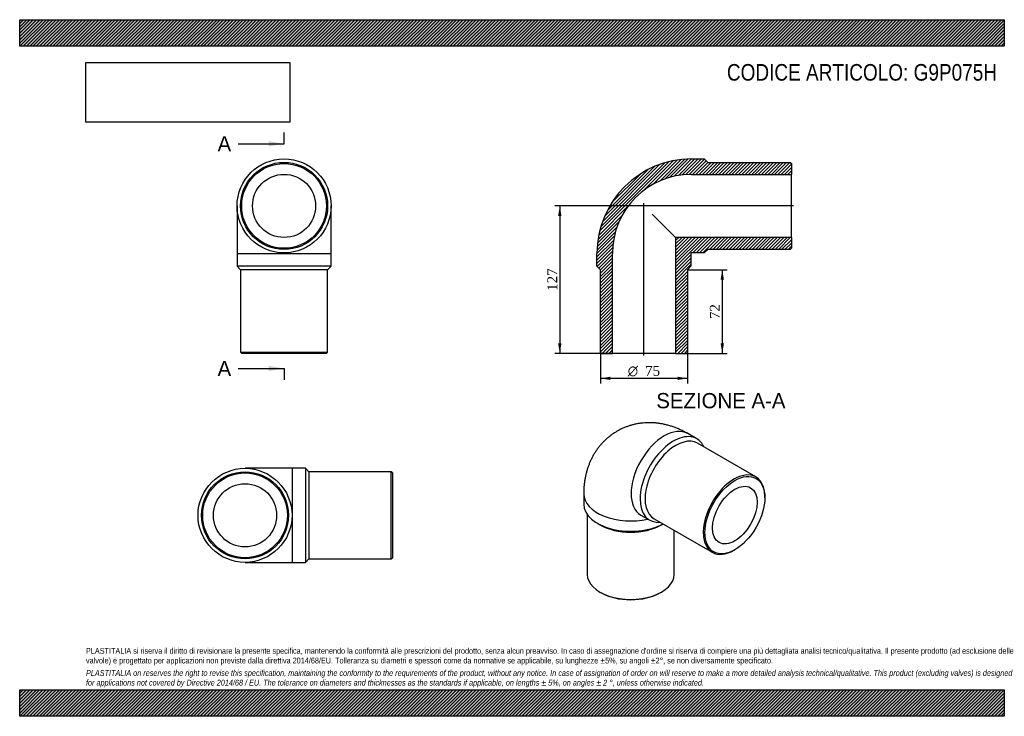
# Model space of a CAD drawing. Header units: millimetres. Extents: x 0 to 849, y 0 to 600.
import ezdxf
from ezdxf.enums import TextEntityAlignment as Align
from ezdxf.lldxf.tags import DXFTag

# ---------------------------------------------------------------- set-up
doc = ezdxf.new("R2010")
doc.units = ezdxf.units.MM
doc.header["$LTSCALE"] = 2.857143
for name, color, linetype in [('Default', 7, 'Continuous'), ('DV4_Default', 7, 'Continuous'), ('G9P075H', 7, 'Continuous')]:
    doc.layers.add(name, color=color, linetype=linetype)
doc.styles.add('SEACAD_Solid_Edge_ANSI', font='seans.ttf')
doc.styles.add('SEACAD_Solid_Edge_ANSI1_Symbols', font='semeca1.ttf')
doc.styles.add('SEACAD_Times_New_Roman', font='times.ttf')
tags = doc.linetypes.add('CENTER2', pattern=[28.575, 19.05, -3.175, 3.175, -3.175]).pattern_tags.tags
tags[10:11] = [DXFTag(74, 4), DXFTag(75, 0), DXFTag(340, '0'), DXFTag(46, 0.0), DXFTag(50, 0.0), DXFTag(44, 0.0), DXFTag(45, 0.0)]
tags[8:9] = [DXFTag(74, 4), DXFTag(75, 0), DXFTag(340, '0'), DXFTag(46, 0.0), DXFTag(50, 0.0), DXFTag(44, 0.0), DXFTag(45, 0.0)]
tags[6:7] = [DXFTag(74, 4), DXFTag(75, 0), DXFTag(340, '0'), DXFTag(46, 0.0), DXFTag(50, 0.0), DXFTag(44, 0.0), DXFTag(45, 0.0)]
tags[4:5] = [DXFTag(74, 4), DXFTag(75, 0), DXFTag(340, '0'), DXFTag(46, 0.0), DXFTag(50, 0.0), DXFTag(44, 0.0), DXFTag(45, 0.0)]
doc.dimstyles.new('ANSImm', dxfattribs={"dimtxt": 8.571429, "dimasz": 8.571429, "dimexe": 4.285714, "dimexo": 0, "dimgap": 2.142857, "dimtad": 1, "dimdsep": 46, "dimtxsty": 'SEACAD_Times_New_Roman', "dimblk1": '_SE_FILLED', "dimblk2": '_SE_FILLED', "dimsah": 1, "dimcen": 4.285714, "dimazin": 0, "dimtfac": 0.85, "dimtdec": 3, "dimtofl": 0, "dimtmove": 0, "dimatfit": 3, "dimfxl": 1, "dimarcsym": 0})
picture_1 = doc.add_image_def('image1.jpg', size_in_pixel=(4302, 1260))

# ---------------------------------------------------------------- blocks, each defined once
blk = doc.blocks.new('SE')
at = {"layer": 'G9P075H', "color": 7, "linetype": 'Continuous'}
for p, q in [((187.35, 439.61), (187.35, 398.61)), ((268.35, 398.61), (268.35, 439.61)), ((187.35, 398.61), (268.35, 398.61)), ((187.35, 398.61), (187.35, 387.61)), ((268.35, 387.61), (268.35, 398.61)), ((268.35, 387.61), (187.35, 387.61)), ((187.35, 387.61), (190.35, 384.61)), ((265.35, 384.61), (190.35, 384.61)), ((190.35, 384.61), (190.35, 313.61)), ((265.35, 384.61), (268.35, 387.61)), ((265.35, 313.61), (265.35, 384.61)), ((190.35, 313.61), (265.35, 313.61)), ((190.35, 313.61), (191.35, 312.61)), ((264.35, 312.61), (191.35, 312.61)), ((264.35, 312.61), (265.35, 313.61))]:
    blk.add_line(p, q, dxfattribs=at)
for radius in [40.5, 37.5, 36.5, 27.2]:
    blk.add_circle((227.85, 439.61), radius, dxfattribs=at)
blk = doc.blocks.new('SE1')
at = {"layer": 'G9P075H', "color": 7, "linetype": 'Continuous'}
for p, q in [((583.59, 239), (575.81, 243.49)), ((634.41, 206.19), (584.21, 235.17)), ((486.07, 191.68), (486.07, 182.69)), ((642.18, 188.21), (642.18, 189.02)), ((489.07, 173.86), (489.07, 122.27)), ((535.31, 173.34), (543.09, 168.85)), ((546.71, 170.22), (596.91, 141.24)), ((497.93, 166.16), (500.05, 164.93)), ((553.09, 164.93), (554.48, 165.74)), ((564.07, 122.27), (564.07, 160.2)), ((615.66, 143.09), (616.37, 143.5)), ((500.05, 106.96), (500.76, 106.56)), ((552.38, 106.56), (553.09, 106.96))]:
    blk.add_line(p, q, dxfattribs=at)
for centre, major_axis, start_param, end_param in [((555.56, 208.41), (-20.25, -35.07), 3.141593, 6.283185), ((563.34, 203.92), (20.25, 35.07), 0, 3.528909), ((565.46, 202.7), (18.75, 32.48), 0, 3.141593), ((563.34, 203.92), (20.25, 35.07), 5.895869, 6.283185), ((615.66, 173.71), (-18.75, -32.48), 2.356194, 6.283185), ((526.57, 191.68), (-40.5, 0), 6.283172, 6.283185), ((526.57, 191.68), (-40.5, 0), 0, 1.942639), ((526.57, 182.69), (40.5, 0), 3.141593, 5.472278), ((526.57, 180.24), (37.5, 0), 3.926991, 5.497787), ((615.66, 173.71), (-18.75, -32.48), 0, 0.785398), ((526.57, 122.27), (-37.5, 0), 0, 3.141593), ((526.57, 121.46), (36.5, 0), 3.926991, 5.497787)]:
    blk.add_ellipse(centre, major_axis=major_axis, ratio=0.57735, start_param=start_param, end_param=end_param, dxfattribs=at)
for major_axis in [(18.25, 31.61), (13.6, 23.56)]:
    blk.add_ellipse((616.37, 173.3), major_axis=major_axis, ratio=0.57735, dxfattribs=at)
blk.add_open_spline([(575.81, 243.49), (575.12, 243.88), (573.62, 244.73), (570.92, 246.11), (567.9, 247.49), (564.83, 248.73), (561.75, 249.81), (558.65, 250.72), (555.56, 251.47), (552.48, 252.07), (549.41, 252.5), (546.35, 252.77), (543.33, 252.89), (540.33, 252.85), (537.36, 252.65), (534.44, 252.31), (531.56, 251.82), (528.73, 251.18), (525.95, 250.41), (523.24, 249.49), (520.59, 248.44), (518.01, 247.25), (515.5, 245.94), (513.07, 244.5), (510.73, 242.94), (508.47, 241.27), (506.31, 239.48), (504.24, 237.59), (502.27, 235.59), (500.4, 233.49), (498.64, 231.3), (496.98, 229.01), (495.43, 226.64), (493.99, 224.18), (492.67, 221.64), (491.46, 219.02), (490.36, 216.32), (489.39, 213.54), (488.53, 210.69), (487.8, 207.78), (487.19, 204.79), (486.71, 201.73), (486.36, 198.61), (486.14, 195.49), (486.07, 193.09), (486.07, 191.91), (486.07, 191.68)], degree=3, knots=[0, 0, 0, 0, 0.016806, 0.043031, 0.069166, 0.095055, 0.120658, 0.145949, 0.170915, 0.195554, 0.219875, 0.243889, 0.267617, 0.291077, 0.314292, 0.337285, 0.360076, 0.382687, 0.405138, 0.427449, 0.449639, 0.471727, 0.493731, 0.515669, 0.537558, 0.559411, 0.581247, 0.603086, 0.624946, 0.646848, 0.668813, 0.690864, 0.713022, 0.735313, 0.757761, 0.780392, 0.803231, 0.826303, 0.849633, 0.873241, 0.897142, 0.921348, 0.94586, 0.970671, 0.995129, 1, 1, 1, 1], dxfattribs=at)
blk = doc.blocks.new('SE2')
at = {"layer": 'G9P075H', "color": 7, "linetype": 'Continuous'}
for p, q in [((235.2, 213.6), (194.2, 213.6)), ((235.2, 132.6), (235.2, 213.6)), ((246.2, 213.6), (235.2, 213.6)), ((246.2, 213.6), (246.2, 132.6)), ((249.2, 210.6), (246.2, 213.6)), ((249.2, 210.6), (249.2, 135.6)), ((320.2, 210.6), (249.2, 210.6)), ((320.2, 135.6), (320.2, 210.6)), ((321.2, 209.6), (320.2, 210.6)), ((321.2, 209.6), (321.2, 136.6)), ((320.2, 135.6), (321.2, 136.6)), ((194.2, 132.6), (235.2, 132.6)), ((235.2, 132.6), (246.2, 132.6)), ((246.2, 132.6), (249.2, 135.6)), ((249.2, 135.6), (320.2, 135.6))]:
    blk.add_line(p, q, dxfattribs=at)
for radius in [40.5, 37.5, 36.5, 27.2]:
    blk.add_circle((194.2, 173.1), radius, dxfattribs=at)
blk = doc.blocks.new('SE4')
at = {"color": 7, "linetype": 'Continuous', "style": 'SEACAD_Solid_Edge_ANSI'}
blk.add_text('A', height=13.14, dxfattribs=at).set_placement((170.54, 499.68), align=Align.TOP_LEFT)
blk = doc.blocks.new('SE5')
at = {"color": 7, "linetype": 'Continuous', "style": 'SEACAD_Solid_Edge_ANSI'}
blk.add_text('A', height=13.14, dxfattribs=at).set_placement((170.54, 306.17), align=Align.TOP_LEFT)
blk = doc.blocks.new('SEANNOT_GROUP')
at = {"linetype": 'Continuous'}
blk.add_hatch(color=7, dxfattribs=at).paths.add_polyline_path([(214.71, 490.91), (227.85, 493.11), (214.71, 495.3)])
at = {"color": 7, "linetype": 'Continuous'}
blk.add_lwpolyline([(188.42, 493.11), (227.85, 493.11)], dxfattribs=at)
blk = doc.blocks.new('SEANNOT_GROUP1')
at = {"linetype": 'Continuous'}
blk.add_hatch(color=7, dxfattribs=at).paths.add_polyline_path([(214.71, 297.4), (227.85, 299.59), (214.71, 301.79)])
at = {"color": 7, "linetype": 'Continuous'}
blk.add_lwpolyline([(188.42, 299.59), (227.85, 299.59)], dxfattribs=at)
blk = doc.blocks.new('SE3')
at = {"layer": 'Default', "color": 7, "linetype": 'CENTER2'}
for p, q in [((227.85, 493.11), (227.85, 502.96)), ((227.85, 299.59), (227.85, 289.74))]:
    blk.add_line(p, q, dxfattribs=at)
at = {"layer": 'Default', "color": 7, "linetype": 'CENTER2', "const_width": 0.0001}
blk.add_lwpolyline([(227.85, 493.11), (227.85, 299.59)], dxfattribs=at)
at = {"layer": 'Default'}
for name in ['SE4', 'SEANNOT_GROUP', 'SE5', 'SEANNOT_GROUP1']:
    blk.add_blockref(name, (0, 0), dxfattribs=at)
blk = doc.blocks.new('SE6')
at = {"layer": 'G9P075H', "linetype": 'Continuous'}
h = blk.add_hatch(dxfattribs=at)
h.set_pattern_fill('LINE', scale=0.62992, angle=45, style=0)
edge = h.paths.add_edge_path()
edge.add_line((664.04, 477.11), (593.04, 477.11))
edge.add_line((593.04, 477.11), (590.04, 480.11))
edge.add_line((590.04, 480.11), (579.04, 480.11))
edge.add_arc((579.04, 398.61), 81.5, 90, 180)
edge.add_line((497.54, 398.61), (497.54, 387.61))
edge.add_line((497.54, 387.61), (500.54, 384.61))
edge.add_line((500.54, 384.61), (500.54, 313.61))
edge.add_line((500.54, 313.61), (501.54, 312.61))
edge.add_line((501.54, 312.61), (510.84, 312.61))
edge.add_line((510.84, 312.61), (510.84, 398.61))
edge.add_arc((579.04, 398.61), 68.2, 90, 180, ccw=False)
edge.add_line((579.04, 466.81), (665.04, 466.81))
edge.add_line((665.04, 466.81), (665.04, 476.11))
edge.add_line((665.04, 476.11), (664.04, 477.11))
h = blk.add_hatch(dxfattribs=at)
h.set_pattern_fill('LINE', scale=0.62992, angle=45, style=0)
edge = h.paths.add_edge_path()
edge.add_line((665.04, 403.11), (665.04, 412.41))
edge.add_line((665.04, 412.41), (565.24, 412.41))
edge.add_line((565.24, 412.41), (565.24, 312.61))
edge.add_line((565.24, 312.61), (574.54, 312.61))
edge.add_line((574.54, 312.61), (575.54, 313.61))
edge.add_line((575.54, 313.61), (575.54, 384.61))
edge.add_line((575.54, 384.61), (578.54, 387.61))
edge.add_line((578.54, 387.61), (578.54, 398.61))
edge.add_arc((579.04, 398.61), 0.5, 90, 180, ccw=False)
edge.add_line((579.04, 399.11), (590.04, 399.11))
edge.add_line((590.04, 399.11), (593.04, 402.11))
edge.add_line((593.04, 402.11), (664.04, 402.11))
edge.add_line((664.04, 402.11), (665.04, 403.11))
at = {"layer": 'DV4_Default', "color": 7, "linetype": 'CENTER2'}
for p, q in [((538.04, 310.86), (538.04, 442.06)), ((666.79, 439.61), (535.83, 439.61))]:
    blk.add_line(p, q, dxfattribs=at)
at = {"layer": 'G9P075H', "color": 7, "linetype": 'Continuous'}
for p, q in [((579.04, 480.11), (590.04, 480.11)), ((590.04, 480.11), (593.04, 477.11)), ((593.04, 477.11), (664.04, 477.11)), ((664.04, 477.11), (665.04, 476.11)), ((665.04, 476.11), (665.04, 466.81)), ((579.04, 466.81), (665.04, 466.81)), ((665.04, 412.41), (665.04, 466.81)), ((545.07, 432.57), (565.24, 412.41)), ((665.04, 412.41), (565.24, 412.41)), ((565.24, 412.41), (565.24, 312.61)), ((665.04, 412.41), (665.04, 403.11)), ((590.04, 399.11), (579.04, 399.11)), ((593.04, 402.11), (590.04, 399.11)), ((664.04, 402.11), (593.04, 402.11)), ((665.04, 403.11), (664.04, 402.11)), ((497.54, 387.61), (497.54, 398.61)), ((510.84, 312.61), (510.84, 398.61)), ((578.54, 398.61), (578.54, 387.61)), ((500.54, 384.61), (497.54, 387.61)), ((500.54, 313.61), (500.54, 384.61)), ((578.54, 387.61), (575.54, 384.61)), ((575.54, 384.61), (575.54, 313.61)), ((501.54, 312.61), (500.54, 313.61)), ((501.54, 312.61), (510.84, 312.61)), ((565.24, 312.61), (510.84, 312.61)), ((565.24, 312.61), (574.54, 312.61)), ((575.54, 313.61), (574.54, 312.61))]:
    blk.add_line(p, q, dxfattribs=at)
for radius in [81.5, 68.2, 0.5]:
    blk.add_arc((579.04, 398.61), radius, 90, 180, dxfattribs=at)
blk = doc.blocks.new('GDimGGroup')
at = {"layer": 'Default', "linetype": 'Continuous'}
for points in [[(509.11, 289.65), (509.11, 292.5), (500.54, 291.07)], [(566.96, 289.65), (575.54, 291.07), (566.96, 292.5)]]:
    blk.add_hatch(color=7, dxfattribs=at).paths.add_polyline_path(points)
at = {"layer": 'Default', "color": 7, "linetype": 'Continuous'}
for p, q in [((500.54, 313.61), (500.54, 286.79)), ((575.54, 313.61), (575.54, 286.79)), ((575.54, 291.07), (500.54, 291.07))]:
    blk.add_line(p, q, dxfattribs=at)
for s, height, style, p in [('O', 8.57, 'SEACAD_Solid_Edge_ANSI1_Symbols', (524.08, 301.79)), ('75', 8.571, 'SEACAD_Times_New_Roman', (539, 301.79))]:
    blk.add_text(s, height=height, dxfattribs=dict(at, style=style)).set_placement(p, align=Align.TOP_LEFT)
blk = doc.blocks.new('DMBLK145')
at = {"layer": 'Default', "linetype": 'Continuous'}
for points in [[(464.05, 431.03), (466.91, 431.03), (465.48, 439.61)], [(464.05, 321.18), (465.48, 312.61), (466.91, 321.18)]]:
    blk.add_hatch(color=7, dxfattribs=at).paths.add_polyline_path(points)
at = {"layer": 'Default', "color": 7, "linetype": 'Continuous'}
for p, q in [((538.04, 439.61), (461.19, 439.61)), ((465.48, 439.61), (465.48, 312.61)), ((510.84, 312.61), (461.19, 312.61))]:
    blk.add_line(p, q, dxfattribs=at)
at = {"layer": 'Default', "color": 7, "linetype": 'Continuous', "style": 'SEACAD_Times_New_Roman'}
blk.add_text('127', height=8.571, rotation=90, dxfattribs=at).set_placement((454.76, 366.36), align=Align.TOP_LEFT)
blk = doc.blocks.new('_SE_FILLED')
at = {"color": 0}
blk.add_line((0, 0), (-1, 0), dxfattribs=at)
blk.add_solid([(0, 0), (-1, -0.1665), (-1, 0.1665), (0, 0)], dxfattribs=at)
blk = doc.blocks.new('DMBLK146')
at = {"layer": 'Default', "linetype": 'Continuous'}
for points in [[(606.94, 376.03), (605.51, 384.61), (604.08, 376.03)], [(606.94, 321.18), (604.08, 321.18), (605.51, 312.61)]]:
    blk.add_hatch(color=7, dxfattribs=at).paths.add_polyline_path(points)
at = {"layer": 'Default', "color": 7, "linetype": 'Continuous'}
for p, q in [((575.54, 384.61), (609.8, 384.61)), ((605.51, 384.61), (605.51, 312.61)), ((565.24, 312.61), (609.8, 312.61))]:
    blk.add_line(p, q, dxfattribs=at)
at = {"layer": 'Default', "color": 7, "linetype": 'Continuous', "style": 'SEACAD_Times_New_Roman'}
blk.add_text('72', height=8.571, rotation=90, dxfattribs=at).set_placement((594.8, 342.11), align=Align.TOP_LEFT)

msp = doc.modelspace()

# ---------------------------------------------------------------- hatches: boundary and pattern name
at = {"layer": 'Default', "linetype": 'Continuous'}
h = msp.add_hatch(dxfattribs=at)
h.set_pattern_fill('LINE', scale=0.629921, angle=45, style=0)
h.paths.add_polyline_path([(848.571, 577.143), (848.571, 600), (0, 600), (0, 577.143)])
for points in [[(848.571, 577.143), (848.571, 600), (0, 600), (0, 577.143)], [(848.571, 0), (848.571, 22.857), (0, 22.857), (0, 0)]]:
    msp.add_hatch(color=7, dxfattribs=at).paths.add_polyline_path(points)
h = msp.add_hatch(dxfattribs=at)
h.set_pattern_fill('LINE', scale=0.62992, angle=45, style=0)
h.paths.add_polyline_path([(848.571, 0), (848.571, 22.857), (0, 22.857), (0, 0)])

# ---------------------------------------------------------------- linework, layer by layer
at = {"layer": 'Default', "color": 7, "linetype": 'Continuous'}
for p, q in [((0, 600), (848.571, 600)), ((0, 577.143), (0, 600)), ((848.571, 600), (848.571, 577.143)), ((848.571, 577.143), (0, 577.143)), ((0, 22.857), (848.571, 22.857)), ((0, 0), (0, 22.857)), ((848.571, 22.857), (848.571, 0)), ((848.571, 0), (0, 0))]:
    msp.add_line(p, q, dxfattribs=at)

# ---------------------------------------------------------------- block references
at = {"layer": 'Default'}
for name in ['SE3', 'SE', 'SE6', 'GDimGGroup', 'SE1', 'SE2']:
    msp.add_blockref(name, (0, 0), dxfattribs=at)

# ---------------------------------------------------------------- texts
at = {"layer": 'Default', "color": 7, "linetype": 'Continuous', "style": 'SEACAD_Solid_Edge_ANSI'}
msp.add_text('SEZIONE A-A', height=13.14286, dxfattribs=at).set_placement((548.648, 278.439), align=Align.TOP_LEFT)
at = {"layer": 'Default', "attachment_point": 1}
for s, insert, char_height, width in [('{\\fArial Narrow|b0||i0||c0|p34;\\C7;\\H14.28571429;\\W1.;CODICE ARTICOLO: G9P075H}', (609.497, 561.802), 14.28571, 235.47244), ("{\\fArial Narrow|b0||i0||c0|p34;\\C7;\\H5.;\\W1.;PLASTITALIA si riserva il diritto di revisionare la presente specifica, mantenendo la conformità alle prescrizioni del prodotto, senza alcun preavviso. In caso di assegnazione d'ordine si riserva di compiere una più dettagliata analisi tecnico/qualitativa. Il presente prodotto (ad esclusione delle \\P}{\\fArial Narrow|b0||i0||c0|p34;\\C7;\\H5.;\\W1.;valvole) è progettato per applicazioni non previste dalla direttiva 2014/68/EU. Tolleranza su diametri e spessori come da normative se applicabile, su lunghezze ±5%, su angoli ±2°, se non diversamente specificato.\\P}{\\fArial Narrow|b0||i0||c0|p34;\\C7;\\H1.428571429;\\W1.;   \\P}{\\fArial Narrow|b0||i1||c0|p34;\\C7;\\H5.;\\W1.;PLASTITALIA on reserves the right to revise this specification, maintaining the conformity to the requirements of the product, without any notice. In case of assignation of order on will reserve to make a more detailed analysis technical/qualitative. This product (excluding valves) is designed \\P}{\\fArial Narrow|b0||i1||c0|p34;\\C7;\\H5.;\\W1.;for applications not covered by Directive 2014/68 / EU. The tolerance on diameters and thicknesses as the standards if applicable, on lengths ± 5%, on angles ± 2 °, unless otherwise indicated.\\P}", (57.143, 58.864), 5, 734.28571)]:
    msp.add_mtext(s, dxfattribs=dict(at, insert=insert, char_height=char_height, width=width))

# ---------------------------------------------------------------- dimensions: what is measured, and where the dimension line sits
at = {"layer": 'Default', "color": 7, "linetype": 'Continuous'}
for base, p1, p2, picture, middle in [((454.464, 324.679), (538.036, 439.605), (510.836, 312.605), 'DMBLK145', (465.478, 376.105)), ((605.51, 312.605), (575.536, 384.605), (565.236, 312.605), 'DMBLK146', (605.51, 348.605))]:
    dim = msp.add_linear_dim(base=base, p1=p1, p2=p2, angle=90, text='\\A1;<>', dimstyle='ANSImm', dxfattribs=at)
    dim.commit()
    dim.dimension.update_dxf_attribs({"geometry": picture, "text_midpoint": middle, "dimtype": 160})

# ---------------------------------------------------------------- pictures from other files: only their frames are drawn
image = msp.add_image(picture_1, insert=(57.143, 511.723), size_in_units=(175.592, 51.429))
image.dxf.flags = 7

doc.saveas('drawing.dxf')
